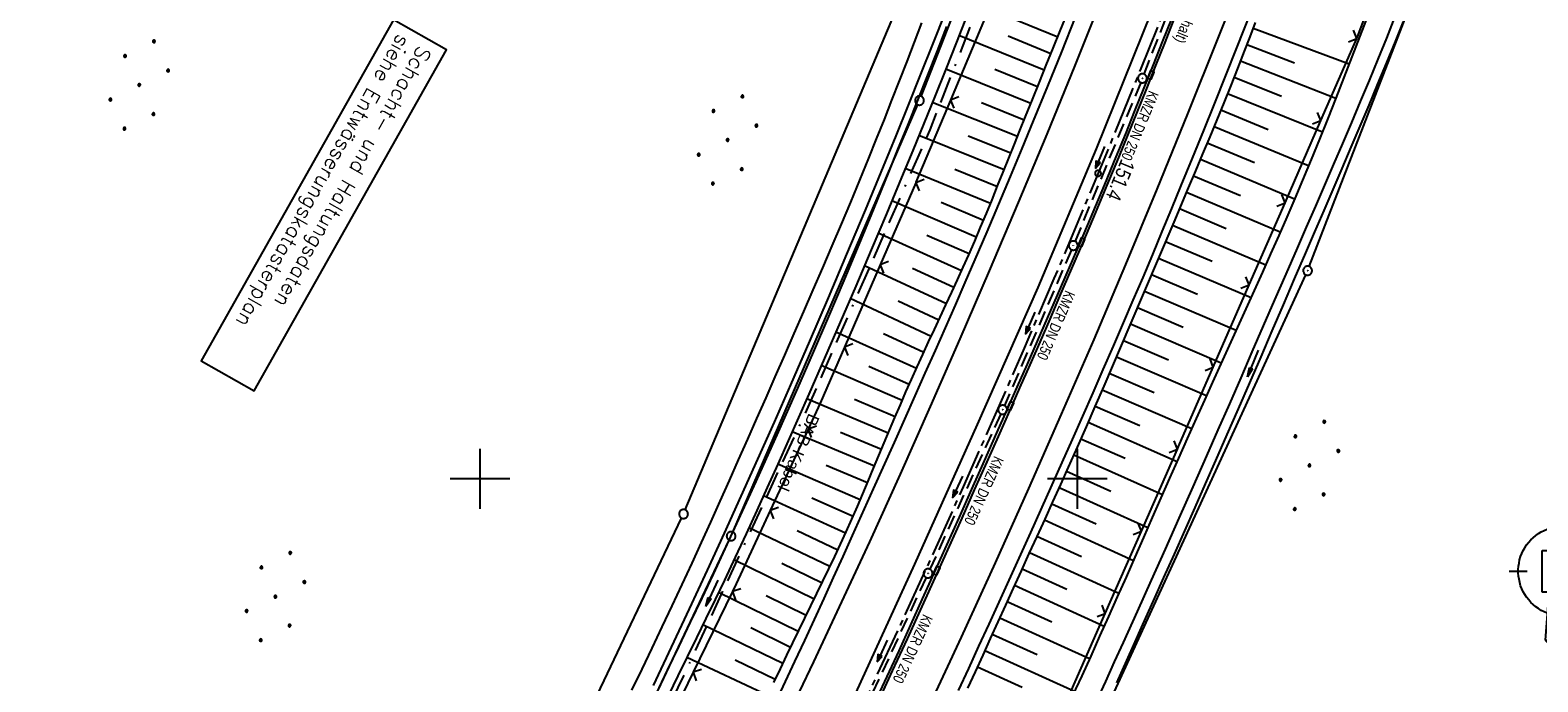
# Model space of a CAD drawing. Extents: x 511324 to 512029, y 473109 to 474055.
# Tile 17 of 29: x 511625 to 511877, y 473666 to 473775. Entities that reach past the tile are written whole.
import ezdxf
from ezdxf.enums import TextEntityAlignment as Align

# ---------------------------------------------------------------- set-up
doc = ezdxf.new("R2010")
doc.units = 0
doc.header["$LTSCALE"] = 10
doc.header["$MEASUREMENT"] = 0
for name, pattern in [('ACAD_ISO16W100', [73, 15, -6.5, 15, -6.5, 15, -7, 1, -7]), ('ACHSE', [5.5, 4, -0.5, 0.5, -0.5]), ('AUSGEZOGEN', [0]), ('LT00', [0]), ('STRICHLINIE2', [0.375, 0.25, -0.125])]:
    doc.linetypes.add(name, pattern=pattern)
doc.layers.get('0').update_dxf_attribs({"linetype": 'LT00'})
for name, color, linetype in [('-AX-020', 250, 'ACHSE'), ('-Halt-Pfeil', 4, 'LT00'), ('-Haltung', 182, 'STRICHLINIE2'), ('-Haltungsbeschriftung', 182, 'LT00'), ('-ST-20-1', 250, 'LT00'), ('1401', 7, 'Continuous'), ('BAB-KABEL', 220, 'ACAD_ISO16W100'), ('BAB-KABEL_TEXT', 221, 'Continuous'), ('D-D_BESCHRIFT', 182, 'Continuous'), ('DFK_AB_L', 21, 'LT00'), ('DFK_AB_P', 7, 'LT00'), ('DFK_GZPKT', 250, 'LT00'), ('DFK_KATASTER', 250, 'LT00'), ('DFK_NUTZUNG', 250, 'LT00'), ('PFEIL', 140, 'AUSGEZOGEN'), ('RINNE_TEXT', 11, 'Continuous'), ('V92_AFBR_BAB', 250, 'LT00'), ('V92_BOESCH', 250, 'LT00'), ('V92_BOSCHUNG', 250, 'LT00'), ('V92_GRABEN', 250, 'LT00'), ('V92_KA_PRUF', 182, 'LT00'), ('V92_LD_MARK', 250, 'LT00'), ('V92_RASTER', 250, 'LT00'), ('V92_RINNE', 182, 'LT00'), ('V92_SINKK', 182, 'LT00'), ('V92_ZAUN', 40, 'LT00')]:
    doc.layers.add(name, color=color, linetype=linetype)
doc.styles.add('Arial', font='ARIAL.TTF')
doc.styles.add('Beschrift', font='ARIAL.TTF')
doc.styles.add('Haltungsbeschriftung', font='ARIAL.TTF', dxfattribs={"width": 0.75})
doc.styles.add('ROMANS', font='romans.shx', dxfattribs={"width": 0.8})

# ---------------------------------------------------------------- blocks, each defined once
blk = doc.blocks.new('SYMB1401')
at = {"layer": '1401'}
for p, q in [((-2.1, -28.35), (0, 0)), ((0, 0), (2.15, -28.35)), ((1.8, -28.35), (-0.17, -2.34)), ((1.85, -28.35), (-0.15, -2.01)), ((1.9, -28.35), (-0.12, -1.68)), ((1.95, -28.35), (-0.1, -1.34)), ((2, -28.35), (-0.07, -1.01)), ((2.05, -28.35), (-0.05, -0.67)), ((2.1, -28.35), (-0.02, -0.34)), ((1.65, -28.35), (-0.25, -3.35)), ((1.7, -28.35), (-0.22, -3.01)), ((1.75, -28.35), (-0.2, -2.68)), ((-3.75, -35.35), (-3.75, -28.35)), ((-3.75, -28.35), (-1.2, -28.35)), ((1.25, -32.8), (-1.2, -28.35)), ((1.25, -32.8), (1.25, -28.35)), ((3.25, -28.35), (1.25, -28.35)), ((3.25, -28.35), (3.25, -35.35)), ((-9.25, -31.85), (-6.25, -31.85)), ((0.7, -35.35), (-1.75, -30.9)), ((-1.75, -30.9), (-1.75, -35.35)), ((5.75, -31.85), (8.75, -31.85)), ((-1.75, -35.35), (-3.75, -35.35)), ((-2.65, -35.35), (-3.25, -43.35)), ((3.25, -35.35), (0.7, -35.35)), ((2.75, -43.35), (2.15, -35.35)), ((2.8, -43.4), (2.2, -35.35)), ((3.3, -43.85), (2.65, -35.35)), ((-3.25, -43.35), (2.75, -43.35)), ((-3.2, -43.4), (2.8, -43.4))]:
    blk.add_line(p, q, dxfattribs=at)
for points in [[(-7.74, -32.11), (-7.75, -31.56), (-7.7, -31.01), (-7.62, -30.47), (-7.51, -29.93), (-7.35, -29.4), (-7.15, -28.89), (-6.92, -28.39), (-6.65, -27.91), (-6.34, -27.45), (-6.01, -27.02), (-5.64, -26.61), (-5.24, -26.23), (-4.82, -25.88), (-4.37, -25.56), (-3.9, -25.28), (-3.41, -25.03), (-2.9, -24.81), (-2.38, -24.64), (-1.85, -24.5)], [(1.85, -24.65), (2.37, -24.82), (2.88, -25.03), (3.37, -25.28), (3.85, -25.57), (4.3, -25.88), (4.72, -26.23), (5.12, -26.61), (5.49, -27.02), (5.83, -27.45), (6.13, -27.91), (6.41, -28.39), (6.64, -28.89), (6.84, -29.4), (7, -29.93), (7.12, -30.47), (7.2, -31.01), (7.24, -31.56), (7.25, -32.11)], [(-2.9, -38.85), (-3.41, -38.64), (-3.9, -38.39), (-4.37, -38.1), (-4.81, -37.78), (-5.24, -37.43), (-5.64, -37.05), (-6, -36.64), (-6.34, -36.21), (-6.64, -35.75), (-6.91, -35.27), (-7.15, -34.78), (-7.35, -34.26), (-7.5, -33.74), (-7.62, -33.2), (-7.7, -32.66), (-7.74, -32.11)], [(7.25, -32.11), (7.21, -32.66), (7.13, -33.21), (7.01, -33.74), (6.85, -34.27), (6.65, -34.78), (6.42, -35.28), (6.15, -35.76), (5.84, -36.22), (5.5, -36.66), (5.13, -37.07), (4.74, -37.45), (4.31, -37.8), (3.86, -38.12), (3.39, -38.4), (2.9, -38.65)], [(-3.15, -43.45), (2.85, -43.45), (2.25, -35.35)], [(-3.1, -43.5), (2.9, -43.5), (2.3, -35.35)], [(-3.05, -43.55), (2.95, -43.55), (2.35, -35.35)], [(-3, -43.6), (3, -43.6), (2.4, -35.35)], [(-2.95, -43.65), (3.05, -43.65), (2.45, -35.35)], [(-2.9, -43.7), (3.1, -43.7), (2.5, -35.35)], [(-2.85, -43.75), (3.15, -43.75), (2.55, -35.35)], [(-2.8, -43.8), (3.2, -43.8), (2.6, -35.35)], [(-2.78, -43.82), (3.25, -43.82), (2.62, -35.35)], [(-3.25, -43.35), (-2.75, -43.85), (3.3, -43.85)]]:
    blk.add_lwpolyline(points, dxfattribs=at)
blk = doc.blocks.new('SYMB7010')
at = {"color": 0, "linetype": 'ByBlock'}
for points in [[(-0.031408, 0.499213), (-0.093728, 0.49134), (-0.15457, 0.475719), (-0.212975, 0.452595), (-0.268021, 0.422333), (-0.31884, 0.385411), (-0.36463, 0.342411), (-0.40467, 0.29401), (-0.438329, 0.240973), (-0.465074, 0.184136), (-0.484486, 0.124395), (-0.496256, 0.062692), (-0.5002, 0)], [(-0.5002, 0), (-0.496256, -0.062692), (-0.484486, -0.124395), (-0.465075, -0.184136), (-0.438329, -0.240973), (-0.404671, -0.29401), (-0.36463, -0.342411), (-0.31884, -0.385411), (-0.268021, -0.422333), (-0.212975, -0.452595), (-0.154571, -0.475719), (-0.093728, -0.49134), (-0.031408, -0.499213), (0.031408, -0.499213)], [(0.5002, 0), (0.496256, 0.062692), (0.484485, 0.124395), (0.465074, 0.184136), (0.438329, 0.240973), (0.40467, 0.29401), (0.36463, 0.342411), (0.31884, 0.385411), (0.268021, 0.422333), (0.212975, 0.452595), (0.15457, 0.475719), (0.093728, 0.49134), (0.031408, 0.499213), (-0.031408, 0.499213)], [(0.031408, -0.499213), (0.093728, -0.491341), (0.15457, -0.475719), (0.212975, -0.452595), (0.268021, -0.422333), (0.31884, -0.385411), (0.36463, -0.342411), (0.404671, -0.294011), (0.438329, -0.240974), (0.465075, -0.184136), (0.484486, -0.124395), (0.496256, -0.062692), (0.500201, 0)]]:
    blk.add_lwpolyline(points, dxfattribs=at)
blk = doc.blocks.new('SYMB0003')
at = {"color": 0, "linetype": 'ByBlock'}
for p, q in [((-0.015712, 0), (0.010166, 0.012015)), ((0, -0.021257), (-0.015712, 0)), ((0.010166, 0.012015), (0, -0.021257))]:
    blk.add_line(p, q, dxfattribs=at)
for points in [[(-0.031395, 0.499013), (-0.093691, 0.491144), (-0.154509, 0.475528), (-0.21289, 0.452414), (-0.267913, 0.422164), (-0.318712, 0.385257), (-0.364484, 0.342274), (-0.404509, 0.293893), (-0.438154, 0.240877), (-0.464888, 0.184062), (-0.484292, 0.124345), (-0.496058, 0.062667), (-0.5, 0)], [(-0.5, 0), (-0.496058, -0.062667), (-0.484292, -0.124345), (-0.464888, -0.184062), (-0.438154, -0.240877), (-0.404509, -0.293893), (-0.364485, -0.342274), (-0.318712, -0.385257), (-0.267914, -0.422164), (-0.21289, -0.452414), (-0.154509, -0.475529), (-0.093691, -0.491144), (-0.031395, -0.499014), (0.031395, -0.499014)], [(0.5, 0), (0.496057, 0.062667), (0.484292, 0.124345), (0.464888, 0.184062), (0.438153, 0.240877), (0.404509, 0.293893), (0.364484, 0.342274), (0.318712, 0.385257), (0.267913, 0.422164), (0.21289, 0.452414), (0.154509, 0.475528), (0.093691, 0.491144), (0.031395, 0.499013), (-0.031395, 0.499013)], [(0.031395, -0.499014), (0.093691, -0.491144), (0.154509, -0.475529), (0.21289, -0.452414), (0.267914, -0.422164), (0.318712, -0.385257), (0.364485, -0.342274), (0.404509, -0.293893), (0.438154, -0.240877), (0.464889, -0.184062), (0.484292, -0.124345), (0.496058, -0.062667), (0.5, 0)]]:
    blk.add_lwpolyline(points, dxfattribs=at)
blk = doc.blocks.new('SYMB0002')
at = {"color": 0, "linetype": 'ByBlock'}
for points in [[(-0.031395, 0.499013), (-0.093691, 0.491144), (-0.154509, 0.475528), (-0.21289, 0.452414), (-0.267913, 0.422164), (-0.318712, 0.385257), (-0.364484, 0.342274), (-0.404509, 0.293893), (-0.438154, 0.240877), (-0.464888, 0.184062), (-0.484292, 0.124345), (-0.496058, 0.062667), (-0.5, 0)], [(-0.5, 0), (-0.496058, -0.062667), (-0.484292, -0.124345), (-0.464888, -0.184062), (-0.438154, -0.240877), (-0.404509, -0.293893), (-0.364485, -0.342274), (-0.318712, -0.385257), (-0.267914, -0.422164), (-0.21289, -0.452414), (-0.154509, -0.475529), (-0.093691, -0.491144), (-0.031395, -0.499014), (0.031395, -0.499014)], [(0.5, 0), (0.496057, 0.062667), (0.484292, 0.124345), (0.464888, 0.184062), (0.438153, 0.240877), (0.404509, 0.293893), (0.364484, 0.342274), (0.318712, 0.385257), (0.267913, 0.422164), (0.21289, 0.452414), (0.154509, 0.475528), (0.093691, 0.491144), (0.031395, 0.499013), (-0.031395, 0.499013)], [(0.031395, -0.499014), (0.093691, -0.491144), (0.154509, -0.475529), (0.21289, -0.452414), (0.267914, -0.422164), (0.318712, -0.385257), (0.364485, -0.342274), (0.404509, -0.293893), (0.438154, -0.240877), (0.464889, -0.184062), (0.484292, -0.124345), (0.496058, -0.062667), (0.5, 0)]]:
    blk.add_lwpolyline(points, dxfattribs=at)
blk = doc.blocks.new('SYMB0652')
at = {"color": 0, "linetype": 'ByBlock'}
blk.add_lwpolyline([(-0.15, -0.075), (0.15, -0.075), (0.15, 0.075), (-0.15, 0.075), (-0.15, -0.075)], dxfattribs=at)
blk = doc.blocks.new('SYMB0024')
at = {"color": 0, "linetype": 'ByBlock'}
for p, q in [((-0.5, 0.5), (0, 0)), ((0, 0), (0.5, 0.5))]:
    blk.add_line(p, q, dxfattribs=at)
blk = doc.blocks.new('Pfreil3')
at = {"layer": 'PFEIL'}
blk.add_hatch(color=256, dxfattribs=at).paths.add_polyline_path([(-1.55, 0.27), (-1.55, -0.27), (0, 0)])
for p, q in [((-1.55, 0), (-4.83, 0)), ((-1.55, -0.27), (-1.55, 0.27)), ((-1.55, 0.27), (0, 0)), ((0, 0), (-1.55, -0.27))]:
    blk.add_line(p, q, dxfattribs=at)
blk = doc.blocks.new('Ackerland7')
at = {"layer": 'DFK_NUTZUNG', "color": 0, "linetype": 'ByBlock'}
for p, q in [((-4, 3.93), (-4, 3.67)), ((-3.95, 3.63), (-3.95, 3.97)), ((-3.9, 3.99), (-3.9, 3.61)), ((-3.85, 3.6), (-3.85, 4)), ((-3.8, 3.99), (-3.8, 3.61)), ((-3.75, 3.63), (-3.75, 3.97)), ((-3.7, 3.93), (-3.7, 3.67)), ((-3.65, 3.8), (-3.65, 3.8)), ((3.7, 3.93), (3.7, 3.67)), ((3.75, 3.63), (3.75, 3.97)), ((3.8, 3.99), (3.8, 3.61)), ((3.85, 3.6), (3.85, 4)), ((3.9, 3.99), (3.9, 3.61)), ((3.95, 3.63), (3.95, 3.97)), ((4, 3.93), (4, 3.67)), ((4.05, 3.8), (4.05, 3.8)), ((-7.85, 0.13), (-7.85, -0.13)), ((-7.8, -0.17), (-7.8, 0.17)), ((-7.75, 0.19), (-7.75, -0.19)), ((-7.7, -0.2), (-7.7, 0.2)), ((-7.65, 0.19), (-7.65, -0.19)), ((-7.6, -0.17), (-7.6, 0.17)), ((-7.55, 0.13), (-7.55, -0.13)), ((-7.5, 0), (-7.5, 0)), ((-0.15, 0.13), (-0.15, -0.13)), ((-0.1, -0.17), (-0.1, 0.17)), ((-0.05, 0.19), (-0.05, -0.19)), ((0, -0.2), (0, 0.2)), ((0.05, 0.19), (0.05, -0.19)), ((0.1, -0.17), (0.1, 0.17)), ((0.15, 0.13), (0.15, -0.13)), ((0.2, 0), (0.2, 0)), ((7.55, 0.13), (7.55, -0.13)), ((7.6, -0.17), (7.6, 0.17)), ((7.65, 0.19), (7.65, -0.19)), ((7.7, -0.2), (7.7, 0.2)), ((7.75, 0.19), (7.75, -0.19)), ((7.8, -0.17), (7.8, 0.17)), ((7.85, 0.13), (7.85, -0.13)), ((7.9, 0), (7.9, 0)), ((-4, -3.67), (-4, -3.93)), ((-3.95, -3.97), (-3.95, -3.63)), ((-3.9, -3.61), (-3.9, -3.99)), ((-3.85, -4), (-3.85, -3.6)), ((-3.8, -3.61), (-3.8, -3.99)), ((-3.75, -3.97), (-3.75, -3.63)), ((-3.7, -3.67), (-3.7, -3.93)), ((-3.65, -3.8), (-3.65, -3.8)), ((3.7, -3.67), (3.7, -3.93)), ((3.75, -3.97), (3.75, -3.63)), ((3.8, -3.61), (3.8, -3.99)), ((3.85, -4), (3.85, -3.6)), ((3.9, -3.61), (3.9, -3.99)), ((3.95, -3.97), (3.95, -3.63)), ((4, -3.67), (4, -3.93)), ((4.05, -3.8), (4.05, -3.8))]:
    blk.add_line(p, q, dxfattribs=at)
for points in [[(-3.65, 3.8), (-3.67, 3.89), (-3.73, 3.96), (-3.81, 3.99), (-3.89, 3.99), (-3.97, 3.96), (-4.03, 3.89), (-4.05, 3.8), (-4.03, 3.71), (-3.97, 3.64), (-3.89, 3.6), (-3.81, 3.6), (-3.73, 3.64), (-3.67, 3.71), (-3.65, 3.8)], [(4.05, 3.8), (4.03, 3.89), (3.97, 3.96), (3.89, 3.99), (3.81, 3.99), (3.73, 3.96), (3.67, 3.89), (3.65, 3.8), (3.67, 3.71), (3.73, 3.64), (3.81, 3.61), (3.89, 3.61), (3.97, 3.64), (4.03, 3.71), (4.05, 3.8)], [(-7.5, 0), (-7.52, 0.09), (-7.58, 0.16), (-7.66, 0.19), (-7.74, 0.19), (-7.82, 0.16), (-7.88, 0.09), (-7.9, 0)], [(0.2, 0), (0.18, 0.09), (0.12, 0.16), (0.04, 0.19), (-0.04, 0.19), (-0.12, 0.16), (-0.18, 0.09), (-0.2, 0)], [(-0.2, 0), (-0.18, -0.09), (-0.12, -0.16), (-0.04, -0.19), (0.04, -0.19), (0.12, -0.16), (0.18, -0.09), (0.2, 0)], [(7.9, 0), (7.88, 0.09), (7.82, 0.16), (7.74, 0.19), (7.66, 0.19), (7.58, 0.16), (7.52, 0.09), (7.5, 0)], [(7.5, 0), (7.52, -0.09), (7.58, -0.16), (7.66, -0.19), (7.74, -0.19), (7.82, -0.16), (7.88, -0.09), (7.9, 0)], [(-7.9, 0), (-7.88, -0.09), (-7.82, -0.16), (-7.74, -0.19), (-7.66, -0.19), (-7.58, -0.16), (-7.52, -0.09), (-7.5, 0)], [(-3.65, -3.8), (-3.67, -3.71), (-3.73, -3.64), (-3.81, -3.61), (-3.89, -3.61), (-3.97, -3.64), (-4.03, -3.71), (-4.05, -3.8), (-4.03, -3.89), (-3.97, -3.96), (-3.89, -3.99), (-3.81, -3.99), (-3.73, -3.96), (-3.67, -3.89), (-3.65, -3.8)], [(4.05, -3.8), (4.03, -3.71), (3.97, -3.64), (3.89, -3.61), (3.81, -3.61), (3.73, -3.64), (3.67, -3.71), (3.65, -3.8), (3.67, -3.89), (3.73, -3.96), (3.81, -3.99), (3.89, -3.99), (3.97, -3.96), (4.03, -3.89), (4.05, -3.8)]]:
    blk.add_lwpolyline(points, dxfattribs=at)
blk = doc.blocks.new('SYMB0070')
at = {"color": 0, "linetype": 'ByBlock'}
for p, q in [((-0.5, 0), (0.2, 0)), ((0.5, 0), (0.2, 0.1)), ((0.2, 0.1), (0.2, 0)), ((0.468, 0), (0.21, 0.086)), ((0.21, 0.086), (0.21, -0.086)), ((0.21, -0.086), (0.468, 0)), ((0.22, -0.072), (0.437, 0)), ((0.23, -0.058), (0.405, 0)), ((0.24, -0.045), (0.374, 0)), ((0.342, 0), (0.25, 0.031)), ((0.25, 0.031), (0.25, -0.031)), ((0.25, -0.031), (0.342, 0)), ((0.26, -0.017), (0.31, 0)), ((0.27, -0.003), (0.279, 0))]:
    blk.add_line(p, q, dxfattribs=at)
for points in [[(0.2, 0), (0.2, -0.1), (0.5, 0)], [(0.437, 0), (0.22, 0.072), (0.22, -0.072)], [(0.405, 0), (0.23, 0.058), (0.23, -0.058)], [(0.374, 0), (0.24, 0.045), (0.24, -0.045)], [(0.31, 0), (0.26, 0.017), (0.26, -0.017)], [(0.279, 0), (0.27, 0.003), (0.27, -0.003)]]:
    blk.add_lwpolyline(points, dxfattribs=at)

msp = doc.modelspace()

# ---------------------------------------------------------------- linework, layer by layer
at = {"layer": '-AX-020', "ltscale": 0.2, "flags": 128}
msp.add_lwpolyline([(511886.44, 473994.57), (511883.7, 473984.53), (511880.29, 473972.33), (511876.8, 473960.15), (511873.23, 473947.99), (511869.59, 473935.86), (511865.87, 473923.74), (511862.08, 473911.66), (511858.21, 473899.59), (511854.26, 473887.55), (511850.24, 473875.54), (511846.14, 473863.55), (511841.96, 473851.59), (511837.71, 473839.65), (511833.39, 473827.75), (511828.99, 473815.86), (511824.51, 473804.01), (511819.96, 473792.19), (511815.33, 473780.39), (511810.64, 473768.63), (511805.86, 473756.89), (511801.02, 473745.18), (511796.09, 473733.51), (511791.1, 473721.87), (511786.03, 473710.25), (511780.89, 473698.68), (511775.67, 473687.13), (511770.39, 473675.61), (511765.03, 473664.13), (511759.6, 473652.69), (511754.09, 473641.28), (511748.51, 473629.9), (511742.87, 473618.56), (511737.15, 473607.25), (511731.36, 473595.99), (511725.49, 473584.75), (511719.56, 473573.56), (511713.56, 473562.4), (511707.48, 473551.28), (511701.34, 473540.2), (511695.13, 473529.16), (511688.84, 473518.16), (511682.49, 473507.2), (511676.07, 473496.28), (511669.58, 473485.39), (511663.02, 473474.55), (511656.39, 473463.76), (511649.7, 473453), (511642.94, 473442.29), (511636.1, 473431.62), (511629.21, 473420.99), (511622.24, 473410.41), (511615.21, 473399.87), (511608.11, 473389.37), (511600.95, 473378.92), (511593.72, 473368.52), (511586.42, 473358.16), (511579.06, 473347.85), (511571.64, 473337.58), (511564.15, 473327.36), (511556.59, 473317.19), (511548.97, 473307.07), (511541.29, 473297), (511533.54, 473286.97), (511525.74, 473276.99), (511517.86, 473267.07), (511509.93, 473257.19), (511501.93, 473247.36), (511493.87, 473237.58), (511485.75, 473227.86), (511477.57, 473218.19), (511475.55, 473215.81), (511467.29, 473206.2), (511458.98, 473196.64), (511450.61, 473187.13), (511445.43, 473181.31)], dxfattribs=at)
at = {"layer": '-Haltung'}
for p, q in [((511811.18, 473767.71), (511821.58, 473794.13)), ((511810.62, 473766.32), (511799.6, 473739.71)), ((511799.02, 473738.33), (511787.8, 473712.25)), ((511787.19, 473710.88), (511775.31, 473684.86)), ((511774.68, 473683.5), (511762.52, 473657.32))]:
    msp.add_line(p, q, dxfattribs=at)
at = {"layer": 'BAB-KABEL', "ltscale": 0.03, "flags": 128}
msp.add_lwpolyline([(511852.89, 474013.53), (511852.78, 474012.45), (511853.17, 473966.86), (511852.49, 473957.15), (511851.31, 473949.66), (511841.69, 473942.06), (511825.82, 473895.23), (511826.65, 473894.12), (511810.9, 473851.95), (511793.57, 473805.03), (511775.28, 473758.36), (511755.12, 473712.47), (511734.05, 473667.01), (511712.23, 473621.97), (511689.5, 473577.27), (511665.16, 473533.5), (511639.85, 473490.24), (511612.91, 473448.14), (511601.59, 473431.81), (511558.05, 473366.07), (511514.89, 473306.01), (511484.06, 473267.45), (511450.63, 473224.7), (511421.86, 473194.63)], dxfattribs=at)
at = {"layer": 'D-D_BESCHRIFT'}
msp.add_lwpolyline([(511685.5, 473776.76), (511653.29, 473719.75), (511662.19, 473714.72), (511694.4, 473771.74)], close=True, dxfattribs=at)
at = {"layer": 'DFK_AB_L'}
for p, q in [((511838.83, 473735.52), (511897.23, 473886.4)), ((511773.85, 473763.98), (511804.35, 473841.5)), ((511742.34, 473691.09), (511773.28, 473762.59)), ((511778.15, 473603.24), (511838.25, 473734.14)), ((511715.98, 473635.56), (511741.72, 473689.72))]:
    msp.add_line(p, q, dxfattribs=at)
at = {"layer": 'DFK_KATASTER'}
for p, q in [((511734.36, 473694.8), (511769.9, 473778.94)), ((511707.94, 473639.44), (511733.75, 473693.43))]:
    msp.add_line(p, q, dxfattribs=at)
at = {"layer": 'V92_AFBR_BAB'}
for points in [[(511876.26, 473965.65), (511869.1, 473941.36), (511860.86, 473914.65), (511853.85, 473892.63), (511846.18, 473869.61), (511838.4, 473847.37), (511829.85, 473823.94), (511821.4, 473801.35), (511812.44, 473778.18), (511803.15, 473755.18), (511793.37, 473731.98), (511783.24, 473709.08), (511772.74, 473685.72), (511762.84, 473664.11)], [(511777.88, 473778), (511775.83, 473772.84), (511773.77, 473767.68), (511771.69, 473762.53), (511769.6, 473757.39), (511767.5, 473752.25), (511764.46, 473744.92), (511761.38, 473737.6), (511758.28, 473730.29), (511755.14, 473723), (511751.96, 473715.72), (511749.22, 473709.5), (511746.46, 473703.29), (511743.68, 473697.08), (511740.86, 473690.89), (511738.03, 473684.71), (511735.04, 473678.27), (511732.02, 473671.84), (511728.98, 473665.42)], [(511829.01, 473778.03), (511826.67, 473772.1), (511824.83, 473767.48), (511822.98, 473762.86), (511821.11, 473758.25), (511819.23, 473753.64), (511817.34, 473749.04), (511815.75, 473745.2), (511814.16, 473741.36), (511812.56, 473737.53), (511810.95, 473733.7), (511809.32, 473729.88), (511807.69, 473726.07), (511806, 473722.16), (511804.3, 473718.27), (511802.58, 473714.37), (511800.86, 473710.49), (511799.13, 473706.6), (511797.39, 473702.72), (511792.14, 473691.04), (511786.85, 473679.38), (511785.16, 473675.68), (511783.47, 473671.98), (511781.77, 473668.28), (511780.07, 473664.59)], [(511725.44, 473664.62), (511727.13, 473668.15), (511728.82, 473671.69), (511730.5, 473675.23), (511732.17, 473678.77), (511733.84, 473682.32), (511735.49, 473685.88), (511737.07, 473689.32), (511738.64, 473692.77), (511740.2, 473696.23), (511741.75, 473699.69), (511743.29, 473703.15), (511744.83, 473706.62), (511746.36, 473710.09), (511747.89, 473713.56), (511749.41, 473717.03), (511751.02, 473720.68), (511752.62, 473724.33), (511754.21, 473727.98), (511755.8, 473731.63), (511757.39, 473735.29), (511758.96, 473738.95), (511760.52, 473742.62), (511762.06, 473746.29), (511763.59, 473749.97), (511765.1, 473753.66), (511766.4, 473756.88), (511767.69, 473760.11), (511768.96, 473763.34), (511770.23, 473766.57), (511771.49, 473769.81), (511772.74, 473773.05), (511773.99, 473776.3)], [(511749.19, 473661.91), (511752.73, 473669.45), (511754.36, 473672.95), (511755.98, 473676.46), (511757.59, 473679.98), (511759.19, 473683.49), (511760.79, 473687.01), (511762.38, 473690.54), (511765.88, 473698.3), (511769.38, 473706.08), (511772.86, 473713.86), (511774.55, 473717.65), (511776.23, 473721.45), (511777.91, 473725.24), (511779.59, 473729.04), (511781.25, 473732.85), (511782.9, 473736.66), (511784.89, 473741.29), (511786.86, 473745.93), (511788.82, 473750.58), (511790.76, 473755.23), (511792.69, 473759.89), (511795.05, 473765.66), (511797.39, 473771.43), (511799.71, 473777.21)]]:
    msp.add_lwpolyline(points, dxfattribs=at)
at = {"layer": 'V92_BOESCH'}
for points in [[(511749.19, 473665.94), (511750.28, 473668.23), (511751.37, 473670.52), (511752.37, 473672.58), (511753.37, 473674.64), (511754.38, 473676.69), (511755.4, 473678.75), (511756.4, 473680.8), (511757.41, 473682.86), (511758.41, 473684.92), (511759.39, 473686.99), (511760.36, 473689.06), (511761.32, 473691.14), (511762.26, 473693.25), (511763.18, 473695.37), (511764.1, 473697.49), (511765, 473699.62), (511765.89, 473701.75), (511766.78, 473703.89), (511767.67, 473706.02), (511768.56, 473708.15), (511769.46, 473710.28), (511770.37, 473712.4), (511771.3, 473714.52), (511772.23, 473716.62), (511773.18, 473718.71), (511774.14, 473720.8), (511775.1, 473722.89), (511776.07, 473724.97), (511777.04, 473727.05), (511778.01, 473729.13), (511778.98, 473731.22), (511779.94, 473733.3), (511780.88, 473735.4), (511781.82, 473737.49), (511782.82, 473739.78), (511783.8, 473742.08), (511784.77, 473744.38), (511785.72, 473746.69), (511786.66, 473749.01), (511787.6, 473751.32), (511788.53, 473753.64), (511789.46, 473755.96), (511790.39, 473758.28), (511791.33, 473760.6), (511792.48, 473763.47), (511793.65, 473766.33), (511794.81, 473769.2), (511795.98, 473772.06), (511797.14, 473774.93), (511798.29, 473777.79)], [(511848.62, 473777.52), (511847.3, 473774.06), (511845.97, 473770.6), (511844.63, 473767.14), (511843.29, 473763.7), (511841.92, 473760.25), (511840.54, 473756.82), (511839.14, 473753.39), (511837.72, 473749.97), (511836.4, 473746.88), (511835.07, 473743.79), (511833.73, 473740.71), (511832.37, 473737.64), (511831, 473734.57), (511829.62, 473731.5), (511828.23, 473728.44), (511826.84, 473725.37), (511825.44, 473722.31), (511824.05, 473719.25), (511822.65, 473716.19), (511821.27, 473713.13), (511819.88, 473710.06), (511818.4, 473706.76), (511816.93, 473703.45), (511815.46, 473700.13), (511814, 473696.82), (511812.54, 473693.51), (511811.08, 473690.19), (511809.62, 473686.88), (511808.16, 473683.56), (511806.69, 473680.25), (511805.22, 473676.95), (511803.73, 473673.65), (511802.24, 473670.35), (511800.73, 473667.06), (511799.21, 473663.77)], [(511829.77, 473776.34), (511828.87, 473773.94), (511827.96, 473771.55), (511826.83, 473768.66), (511825.69, 473765.79), (511824.54, 473762.92), (511823.36, 473760.06), (511822.18, 473757.21), (511820.98, 473754.35), (511819.78, 473751.51), (511818.58, 473748.66), (511816.14, 473742.91), (511813.7, 473737.17), (511811.26, 473731.43), (511808.81, 473725.69), (511807.35, 473722.29), (511805.89, 473718.89), (511804.42, 473715.49), (511802.95, 473712.09), (511801.47, 473708.7), (511799.97, 473705.31), (511798.47, 473701.93), (511797.17, 473699.03), (511795.86, 473696.14), (511794.55, 473693.26), (511793.23, 473690.37), (511791.91, 473687.48), (511790.59, 473684.6), (511789.27, 473681.72), (511787.95, 473678.83), (511786.69, 473676.06), (511785.43, 473673.28), (511784.16, 473670.51), (511782.9, 473667.73), (511781.63, 473664.96)]]:
    msp.add_lwpolyline(points, dxfattribs=at)
at = {"layer": 'V92_BOSCHUNG'}
for p, q in [((511796.72, 473773.91), (511782.36, 473779.72)), ((511829.42, 473775.41), (511845.51, 473769.4)), ((511794.46, 473768.34), (511780.18, 473774.14)), ((511795.59, 473771.12), (511788.43, 473774.03)), ((511828.38, 473772.65), (511836.39, 473769.61)), ((511827.33, 473769.92), (511843.29, 473763.7)), ((511792.21, 473762.79), (511777.97, 473768.55)), ((511793.33, 473765.56), (511786.21, 473768.46)), ((511826.25, 473767.18), (511834.21, 473764.02)), ((511789.98, 473757.25), (511775.72, 473762.96)), ((511791.09, 473760.02), (511783.97, 473762.89)), ((511825.15, 473764.44), (511841.03, 473758.03)), ((511824.03, 473761.7), (511831.96, 473758.45)), ((511787.74, 473751.67), (511773.46, 473757.42)), ((511788.86, 473754.46), (511781.73, 473757.32)), ((511822.91, 473758.96), (511838.73, 473752.4)), ((511821.76, 473756.22), (511829.66, 473752.91)), ((511820.61, 473753.46), (511836.38, 473746.83)), ((511785.45, 473746.05), (511771.2, 473751.93)), ((511786.61, 473748.86), (511779.47, 473751.76)), ((511819.44, 473750.71), (511827.32, 473747.39)), ((511818.28, 473747.96), (511833.99, 473741.3)), ((511783.09, 473740.42), (511768.93, 473746.49)), ((511784.28, 473743.23), (511777.18, 473746.22)), ((511817.12, 473745.21), (511824.94, 473741.88)), ((511815.94, 473742.45), (511831.55, 473735.8)), ((511780.62, 473734.81), (511766.66, 473741.08)), ((511781.87, 473737.61), (511774.83, 473740.7)), ((511814.77, 473739.69), (511822.55, 473736.38)), ((511778.08, 473729.27), (511764.35, 473735.64)), ((511779.35, 473732.03), (511772.43, 473735.2)), ((511813.6, 473736.93), (511829.09, 473730.33)), ((511812.43, 473734.17), (511820.14, 473730.88)), ((511775.54, 473723.82), (511761.99, 473730.14)), ((511776.81, 473726.54), (511769.99, 473729.72)), ((511811.25, 473731.41), (511826.61, 473724.87)), ((511810.07, 473728.65), (511817.72, 473725.39)), ((511773.06, 473718.44), (511759.58, 473724.55)), ((511808.9, 473725.9), (511824.11, 473719.39)), ((511774.29, 473721.12), (511767.54, 473724.24)), ((511807.72, 473723.16), (511815.29, 473719.9)), ((511806.55, 473720.41), (511821.62, 473713.91)), ((511770.66, 473713.07), (511757.13, 473718.94)), ((511771.85, 473715.76), (511765.1, 473718.76)), ((511805.36, 473717.65), (511812.87, 473714.41)), ((511804.17, 473714.91), (511819.15, 473708.42)), ((511768.35, 473707.64), (511754.69, 473713.36)), ((511769.5, 473710.36), (511762.71, 473713.26)), ((511802.98, 473712.17), (511810.45, 473708.92)), ((511801.79, 473709.45), (511816.69, 473702.9)), ((511766.04, 473702.1), (511752.26, 473707.87)), ((511767.2, 473704.88), (511760.33, 473707.74)), ((511800.59, 473706.71), (511808.03, 473703.43)), ((511763.67, 473696.5), (511749.85, 473702.47)), ((511764.87, 473699.31), (511757.96, 473702.23)), ((511799.39, 473704), (511814.25, 473697.38)), ((511798.17, 473701.27), (511805.6, 473697.95)), ((511761.19, 473690.88), (511747.45, 473697.13)), ((511762.45, 473693.69), (511755.55, 473696.74)), ((511796.95, 473698.56), (511811.82, 473691.85)), ((511795.72, 473695.83), (511803.16, 473692.46)), ((511758.59, 473685.31), (511745.01, 473691.8)), ((511794.49, 473693.12), (511809.39, 473686.34)), ((511759.9, 473688.08), (511753.07, 473691.28)), ((511793.24, 473690.39), (511800.71, 473686.99)), ((511792, 473687.67), (511806.95, 473680.84)), ((511755.93, 473679.84), (511742.51, 473686.44)), ((511757.26, 473682.56), (511750.52, 473685.85)), ((511790.75, 473684.94), (511798.24, 473681.52)), ((511789.5, 473682.22), (511804.5, 473675.36)), ((511753.29, 473674.47), (511739.94, 473681)), ((511754.61, 473677.15), (511747.92, 473680.44)), ((511788.25, 473679.48), (511795.76, 473676.06)), ((511787, 473676.75), (511802.03, 473669.91)), ((511750.7, 473669.12), (511737.31, 473675.55)), ((511751.99, 473671.8), (511745.31, 473675.04)), ((511785.76, 473674.02), (511793.27, 473670.6)), ((511748.17, 473663.75), (511734.64, 473670.1)), ((511749.43, 473666.44), (511742.7, 473669.63)), ((511784.52, 473671.28), (511799.52, 473664.46)), ((511783.27, 473668.55), (511790.76, 473665.15))]:
    msp.add_line(p, q, dxfattribs=at)
at = {"layer": 'V92_GRABEN'}
for points in [[(511781.54, 473777.62), (511779.76, 473773.07), (511777.96, 473768.52), (511776.14, 473763.98), (511774.29, 473759.44), (511772.44, 473754.91), (511770.56, 473750.39), (511768.03, 473744.34), (511765.47, 473738.29), (511762.89, 473732.25), (511760.3, 473726.22), (511757.68, 473720.2), (511755.05, 473714.18), (511753.32, 473710.27), (511751.59, 473706.36), (511749.85, 473702.46), (511748.09, 473698.56), (511746.32, 473694.67), (511744.54, 473690.78), (511742.73, 473686.91), (511740.91, 473683.04), (511739.37, 473679.83), (511737.82, 473676.62), (511736.26, 473673.41), (511734.7, 473670.21), (511733.12, 473667.02), (511731.55, 473663.82)], [(511729.47, 473663.95), (511731.41, 473667.96), (511733.34, 473671.98), (511735.26, 473676), (511737.17, 473680.03), (511739.07, 473684.06), (511742.68, 473691.81), (511746.24, 473699.57), (511749.74, 473707.36), (511753.2, 473715.18), (511755.81, 473721.17), (511758.39, 473727.17), (511760.94, 473733.18), (511763.47, 473739.21), (511765.97, 473745.25), (511768.44, 473751.29), (511770.08, 473755.35), (511771.72, 473759.41), (511773.34, 473763.48), (511774.96, 473767.55), (511776.58, 473771.62), (511778.18, 473775.69)], [(511803.27, 473662.83), (511804.75, 473666.1), (511806.23, 473669.36), (511807.71, 473672.63), (511810.06, 473677.82), (511812.4, 473683.02), (511814.74, 473688.22), (511817.07, 473693.42), (511819.39, 473698.63), (511821.69, 473703.84), (511823.6, 473708.18), (511825.51, 473712.53), (511827.41, 473716.87), (511829.3, 473721.22), (511831.19, 473725.57), (511833.08, 473729.92), (511834.97, 473734.26), (511836.86, 473738.61), (511838.38, 473742.11), (511839.91, 473745.61), (511841.43, 473749.11), (511842.94, 473752.61), (511844.45, 473756.12), (511845.95, 473759.63), (511847.44, 473763.14), (511848.91, 473766.66), (511850.37, 473770.18), (511851.8, 473773.72), (511852.96, 473776.6)], [(511854.55, 473776.5), (511853.21, 473773.18), (511851.75, 473769.63), (511850.28, 473766.08), (511848.8, 473762.53), (511847.31, 473758.99), (511845.8, 473755.46), (511844.29, 473751.93), (511842.77, 473748.4), (511841.25, 473744.87), (511839.73, 473741.34), (511838.21, 473737.81), (511836.33, 473733.46), (511834.46, 473729.11), (511832.59, 473724.77), (511830.71, 473720.42), (511828.83, 473716.07), (511826.95, 473711.73), (511825.05, 473707.39), (511823.15, 473703.05), (511821.42, 473699.13), (511819.68, 473695.21), (511817.94, 473691.3), (511816.19, 473687.38), (511814.44, 473683.47), (511812.69, 473679.56), (511810.94, 473675.65), (511809.19, 473671.74), (511806.56, 473665.85)]]:
    msp.add_lwpolyline(points, dxfattribs=at)
at = {"layer": 'V92_LD_MARK'}
for points in [[(511878.69, 473931.88), (511875.6, 473921.75), (511872.45, 473911.64), (511868.42, 473898.96), (511864.31, 473886.31), (511860.12, 473873.68), (511855.84, 473861.08), (511851.47, 473848.51), (511847.03, 473835.96), (511842.5, 473823.45), (511837.88, 473810.97), (511833.19, 473798.52), (511828.41, 473786.1), (511823.54, 473773.72), (511818.47, 473761.06), (511813.31, 473748.45), (511808.07, 473735.87), (511802.74, 473723.32), (511797.32, 473710.82), (511791.81, 473698.35), (511786.22, 473685.92), (511780.55, 473673.52), (511774.79, 473661.17)], [(511751.11, 473659.34), (511755.88, 473669.36), (511760.59, 473679.41), (511765.24, 473689.48), (511770.37, 473700.77), (511775.43, 473712.08), (511780.41, 473723.43), (511785.32, 473734.81), (511790.16, 473746.22), (511794.93, 473757.67), (511799.62, 473769.14), (511804.24, 473780.64), (511808.79, 473792.17), (511813.27, 473803.73), (511817.67, 473815.32), (511822, 473826.93), (511826.26, 473838.57), (511830.45, 473850.24), (511835.12, 473863.55), (511839.7, 473876.88), (511844.18, 473890.26), (511848.57, 473903.66), (511852.86, 473917.09), (511857.06, 473930.55)]]:
    msp.add_lwpolyline(points, dxfattribs=at)
at = {"layer": 'V92_RASTER'}
for p, q in [((511700, 473695), (511700, 473705)), ((511800, 473705), (511800, 473695)), ((511705, 473700), (511695, 473700)), ((511805, 473700), (511795, 473700))]:
    msp.add_line(p, q, dxfattribs=at)
at = {"layer": 'V92_RINNE'}
for points in [[(511815.76, 473776.93), (511814.23, 473773.08), (511812.7, 473769.23), (511811.15, 473765.38), (511809.6, 473761.54), (511808.04, 473757.7), (511806.46, 473753.87), (511804.53, 473749.23), (511802.58, 473744.59), (511800.62, 473739.96), (511798.64, 473735.34), (511796.64, 473730.72), (511794.97, 473726.87), (511793.28, 473723.03), (511791.59, 473719.18), (511789.9, 473715.34), (511788.19, 473711.51), (511786.49, 473707.67), (511784.4, 473702.98), (511782.31, 473698.28), (511780.21, 473693.59), (511778.11, 473688.91), (511776, 473684.22), (511774.04, 473679.89), (511772.07, 473675.56), (511770.09, 473671.24), (511768.1, 473666.92), (511766.09, 473662.61)], [(511766.58, 473662.5), (511769.07, 473667.87), (511771.55, 473673.25), (511774.01, 473678.63), (511776.46, 473684.02), (511778.58, 473688.72), (511780.7, 473693.43), (511782.8, 473698.14), (511784.9, 473702.85), (511787, 473707.57), (511788.69, 473711.39), (511790.39, 473715.22), (511792.08, 473719.05), (511793.76, 473722.88), (511795.44, 473726.72), (511797.1, 473730.55), (511799.1, 473735.18), (511801.08, 473739.82), (511803.05, 473744.46), (511804.99, 473749.11), (511806.93, 473753.77), (511808.5, 473757.61), (511810.07, 473761.46), (511811.62, 473765.31), (511813.17, 473769.16), (511814.71, 473773.01), (511816.24, 473776.87)]]:
    msp.add_lwpolyline(points, dxfattribs=at)
at = {"layer": 'V92_ZAUN'}
for p, q in [((511784.58, 473777.19), (511778.77, 473763.36)), ((511840.78, 473759.92), (511846.79, 473773.67)), ((511834.78, 473746.17), (511840.78, 473759.92)), ((511772.96, 473749.54), (511766.99, 473735.78)), ((511828.77, 473732.43), (511834.78, 473746.17)), ((511766.99, 473735.78), (511761.01, 473722.02)), ((511822.77, 473718.68), (511828.77, 473732.43)), ((511754.93, 473708.31), (511748.6, 473694.71)), ((511810.72, 473691.21), (511816.77, 473704.94)), ((511804.68, 473677.48), (511810.72, 473691.21)), ((511742.26, 473681.12), (511735.68, 473667.63)), ((511798.64, 473663.75), (511804.68, 473677.48)), ((511735.68, 473667.63), (511729.11, 473654.15))]:
    msp.add_line(p, q, dxfattribs=at)
for points in [[(511846.79, 473773.67), (511846.92, 473773.96), (511852.12, 473787.68)], [(511778.77, 473763.36), (511772.99, 473749.61), (511772.96, 473749.54)], [(511761.01, 473722.02), (511756.96, 473712.67), (511754.93, 473708.31)], [(511816.77, 473704.94), (511816.96, 473705.38), (511822.77, 473718.68)], [(511748.6, 473694.71), (511742.9, 473682.43), (511742.26, 473681.12)]]:
    msp.add_lwpolyline(points, dxfattribs=at)

# ---------------------------------------------------------------- block references
at = {"layer": '-Halt-Pfeil', "yscale": 4, "zscale": 4}
for p, xscale, rotation in [((511803.8, 473753.75), 4.000000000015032, 247.5173125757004), ((511792.11, 473726.04), 3.999999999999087, 246.7183025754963), ((511779.96, 473698.64), 4.000000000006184, 245.4534225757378), ((511767.31, 473671.18), 4.000000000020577, 245.0779225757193)]:
    msp.add_blockref('SYMB0070', p, dxfattribs=dict(at, xscale=xscale, rotation=rotation))
at = {"layer": '-ST-20-1', "rotation": 258.929999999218}
msp.add_blockref('SYMB0002', (511803.47, 473751.1), dxfattribs=at)
at = {"layer": '1401'}
msp.add_blockref('SYMB1401', (511881.57, 473716.38), dxfattribs=at)
at = {"layer": 'DFK_AB_P', "xscale": 1.499999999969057, "yscale": 1.5, "zscale": 1.5, "rotation": 251.2881100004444}
for p in [(511773.58, 473763.28), (511838.56, 473734.82), (511742.04, 473690.4)]:
    msp.add_blockref('SYMB0003', p, dxfattribs=at)
at = {"layer": 'DFK_GZPKT', "xscale": 1.499999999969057, "yscale": 1.5, "zscale": 1.5, "rotation": 251.2881100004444}
msp.add_blockref('SYMB7010', (511734.07, 473694.11), dxfattribs=at)
at = {"layer": 'DFK_NUTZUNG'}
for p, rotation in [((511642.94, 473765.88), 251.2883000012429), ((511741.45, 473756.67), 251.2883000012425), ((511838.87, 473702.24), 251.2883000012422), ((511665.75, 473680.3), 251.2883000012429)]:
    msp.add_blockref('Ackerland7', p, dxfattribs=dict(at, rotation=rotation))
at = {"layer": 'PFEIL', "linetype": 'Continuous', "lineweight": 0}
for p, rotation in [((511828.52, 473717.06), 247.8746530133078), ((511737.8, 473678.65), 244.7812707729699)]:
    msp.add_blockref('Pfreil3', p, dxfattribs=dict(at, rotation=rotation))
at = {"layer": 'V92_KA_PRUF', "xscale": 1.500000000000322, "yscale": 1.500000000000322, "zscale": 1.5, "rotation": 240.5376025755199}
for p in [(511810.9, 473767.01), (511799.32, 473739.02), (511787.5, 473711.56), (511775, 473684.18)]:
    msp.add_blockref('SYMB0003', p, dxfattribs=at)
at = {"layer": 'V92_SINKK', "zscale": 4.5}
for p, xscale, yscale, rotation in [((511812.3, 473767.54), 4.499999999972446, 4.499999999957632, 68.24072930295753), ((511800.69, 473739.57), 4.500000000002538, 4.500000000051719, 67.06023004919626), ((511788.78, 473712.19), 4.500000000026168, 4.499999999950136, 66.20002987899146), ((511776.44, 473684.61), 4.499999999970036, 4.499999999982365, 65.70567645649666)]:
    msp.add_blockref('SYMB0652', p, dxfattribs=dict(at, xscale=xscale, yscale=yscale, rotation=rotation))
at = {"layer": 'V92_ZAUN', "yscale": 2.100000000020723, "zscale": 2.1}
for p, xscale, rotation in [((511846.79, 473773.67), 2.100000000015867, 66.40547257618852), ((511778.77, 473763.36), 2.100000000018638, 247.1971825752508), ((511840.78, 473759.92), 2.100000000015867, 66.40547257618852), ((511772.96, 473749.54), 2.100000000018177, 246.5356225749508), ((511834.78, 473746.17), 2.100000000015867, 66.40547257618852), ((511766.99, 473735.78), 2.100000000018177, 246.5356225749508), ((511828.77, 473732.43), 2.100000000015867, 66.40547257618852), ((511761.01, 473722.02), 2.100000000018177, 246.5356225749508), ((511822.77, 473718.68), 2.100000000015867, 66.40547257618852), ((511754.93, 473708.31), 2.100000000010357, 245.0709525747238), ((511816.77, 473704.94), 2.099999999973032, 66.25411257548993), ((511748.6, 473694.71), 2.100000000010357, 245.0709525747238), ((511810.72, 473691.21), 2.099999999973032, 66.25411257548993), ((511742.26, 473681.12), 2.100000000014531, 244.0018125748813), ((511804.68, 473677.48), 2.099999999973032, 66.25411257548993), ((511735.68, 473667.63), 2.100000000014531, 244.0018125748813)]:
    msp.add_blockref('SYMB0024', p, dxfattribs=dict(at, xscale=xscale, rotation=rotation))

# ---------------------------------------------------------------- texts
at = {"layer": '-Haltungsbeschriftung', "style": 'Haltungsbeschriftung', "width": 0.75}
for rotation, p in [(247.5173, (511812.01, 473765.07)), (246.7183, (511798.03, 473731.64)), (245.4534, (511786.1, 473703.94)), (245.0779, (511774.21, 473677.46))]:
    msp.add_text('KMZR DN 250', height=1.8, rotation=rotation, dxfattribs=at).set_placement(p)
at = {"layer": '-ST-20-1', "style": 'Beschrift', "width": 0.8}
msp.add_text('  151.4', height=2.5, rotation=-112.4938, dxfattribs=at).set_placement((511808, 473755.09))
at = {"layer": 'BAB-KABEL_TEXT', "style": 'Beschrift'}
msp.add_text('BAB-Kabel', height=2, rotation=247.0551, dxfattribs=at).set_placement((511752.39, 473704.79), align=Align.CENTER)
at = {"layer": 'D-D_BESCHRIFT', "style": 'ROMANS'}
for s, p in [('siehe Entwässerungskatasterplan', (511686.32, 473774.57)), ('Schacht- und Haltungsdaten', (511689.79, 473772.65))]:
    msp.add_text(s, height=2.5, rotation=240.5376, dxfattribs=at).set_placement(p)
at = {"layer": 'RINNE_TEXT', "style": 'Arial', "width": 0.8}
msp.add_text('Spitzrinne (Gußasphalt)', height=1.8, rotation=247.9146, dxfattribs=at).set_placement((511824.21, 473793.01))

doc.saveas('drawing.dxf')
